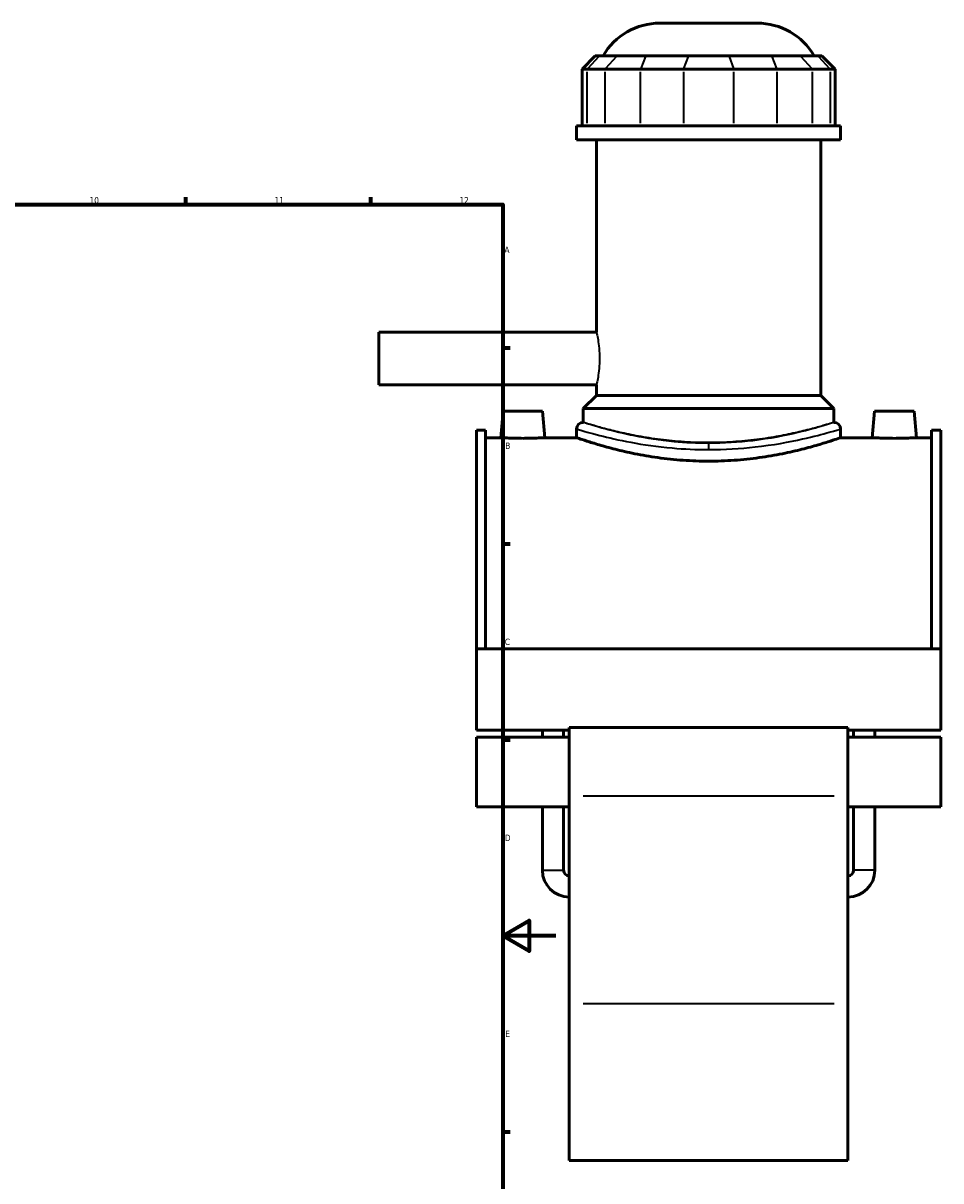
# Model space of a CAD drawing. Header units: millimetres. Extents: x -266 to 987, y -128 to 1202.
# Tile 6 of 7: x 639 to 987, y 204 to 643. Entities that reach past the tile are written whole.
import ezdxf

# ---------------------------------------------------------------- set-up
doc = ezdxf.new("R2010")
doc.units = ezdxf.units.MM
for name, color, linetype, lineweight in [('Border (ANSI)', 7, 'Continuous', 70), ('Visible (ANSI)', 7, 'Continuous', 50), ('Visible Narrow (ANSI)', 7, 'Continuous', 35)]:
    doc.layers.add(name, color=color, linetype=linetype, lineweight=lineweight)
doc.styles.add('Note Text (ANSI)', font='tahoma.ttf')

# ---------------------------------------------------------------- blocks, each defined once
blk = doc.blocks.new('Borders Default Border')
at = {"layer": 'Border (ANSI)'}
for p, q in [((700.83, 574), (700.83, 576.8)), ((770.92, 574), (770.92, 576.8)), ((821, 519.75), (823.8, 519.75)), ((821, 445.5), (823.8, 445.5)), ((821, 371.25), (823.8, 371.25)), ((821, 222.75), (823.8, 222.75))]:
    blk.add_line(p, q, dxfattribs=at)
at = {"layer": 'Border (ANSI)', "flags": 128}
for points in [[(20, 20), (20, 574), (821, 574), (821, 20), (20, 20)], [(841, 297), (821, 297), (831, 302.77), (831, 291.23), (821, 297)]]:
    blk.add_lwpolyline(points, dxfattribs=at)
at = {"layer": 'Border (ANSI)', "color": 5, "true_color": 0x0000ff, "char_height": 2.4, "attachment_point": 7, "style": 'Note Text (ANSI)'}
for s, insert in [('10', (664.35, 574.35)), ('11', (734.43, 574.4)), ('12', (804.52, 574.4)), ('A', (821.58, 555.68)), ('B', (821.87, 481.43)), ('C', (821.71, 407.13)), ('D', (821.72, 332.93)), ('E', (821.91, 258.68))]:
    blk.add_mtext(s, dxfattribs=dict(at, insert=insert))

msp = doc.modelspace()

# ---------------------------------------------------------------- linework, layer by layer
at = {"layer": 'Visible (ANSI)'}
for p, q in [((880.53, 642.68), (917.36, 642.68)), ((856.01, 630.29), (851.01, 625.29)), ((856.01, 630.29), (857.53, 630.29)), ((864.25, 630.29), (857.53, 630.29)), ((864.25, 630.29), (875.07, 630.29)), ((891.29, 630.29), (875.07, 630.29)), ((891.29, 630.29), (906.6, 630.29)), ((922.82, 630.29), (906.6, 630.29)), ((922.82, 630.29), (933.65, 630.29)), ((940.37, 630.29), (933.65, 630.29)), ((940.37, 630.29), (941.89, 630.29)), ((941.89, 630.29), (946.89, 625.29)), ((852.91, 625.29), (851.01, 625.29)), ((851.01, 625.29), (851.01, 603.74)), ((852.91, 625.29), (859.63, 625.29)), ((873.16, 625.29), (859.63, 625.29)), ((873.16, 625.29), (889.38, 625.29)), ((908.51, 625.29), (889.38, 625.29)), ((908.51, 625.29), (924.74, 625.29)), ((938.27, 625.29), (924.74, 625.29)), ((938.27, 625.29), (944.98, 625.29)), ((946.89, 625.29), (944.98, 625.29)), ((946.89, 625.29), (946.89, 603.74)), ((948.95, 603.74), (848.95, 603.74)), ((848.95, 598.43), (848.95, 603.74)), ((948.95, 598.43), (948.95, 603.74)), ((948.95, 598.43), (848.95, 598.43)), ((856.45, 525.68), (856.45, 598.43)), ((941.45, 501.68), (941.45, 598.43)), ((773.95, 525.68), (773.95, 505.68)), ((856.45, 525.68), (773.95, 525.68)), ((856.45, 505.68), (773.95, 505.68)), ((856.45, 501.68), (856.45, 505.68)), ((856.45, 501.68), (851.45, 496.68)), ((941.45, 501.68), (856.45, 501.68)), ((941.45, 501.68), (946.45, 496.68)), ((821.05, 495.68), (820.17, 485.68)), ((836.05, 495.68), (821.05, 495.68)), ((836.05, 495.68), (836.92, 485.68)), ((946.45, 496.68), (851.45, 496.68)), ((851.45, 491.48), (851.45, 496.68)), ((946.45, 491.48), (946.45, 496.68)), ((961.85, 495.68), (960.97, 485.68)), ((961.85, 495.68), (976.85, 495.68)), ((976.85, 495.68), (977.72, 485.68)), ((810.95, 488.58), (810.95, 405.65)), ((810.95, 488.58), (814.47, 488.58)), ((814.47, 405.65), (814.47, 488.58)), ((848.95, 488.98), (848.95, 485.68)), ((948.95, 488.98), (948.95, 485.68)), ((983.43, 405.65), (983.43, 488.58)), ((983.43, 488.58), (986.95, 488.58)), ((986.95, 488.58), (986.95, 405.65)), ((820.17, 485.68), (814.47, 485.68)), ((848.95, 485.68), (836.92, 485.68)), ((960.97, 485.68), (948.95, 485.68)), ((983.43, 485.68), (977.72, 485.68)), ((810.95, 405.65), (810.95, 374.89)), ((986.95, 405.65), (810.95, 405.65)), ((986.95, 374.89), (986.95, 405.65)), ((846.15, 374.89), (810.95, 374.89)), ((835.99, 372.21), (835.99, 374.89)), ((843.99, 372.21), (843.99, 374.89)), ((846.15, 375.96), (846.15, 349.91)), ((951.75, 375.96), (846.15, 375.96)), ((951.75, 349.91), (951.75, 375.96)), ((986.95, 374.89), (951.75, 374.89)), ((953.91, 372.21), (953.91, 374.89)), ((961.91, 372.21), (961.91, 374.89)), ((810.95, 372.21), (810.95, 345.86)), ((846.15, 372.21), (810.95, 372.21)), ((986.95, 372.21), (951.75, 372.21)), ((986.95, 345.86), (986.95, 372.21)), ((846.15, 271.28), (846.15, 349.91)), ((951.75, 349.91), (951.75, 271.28)), ((846.15, 345.86), (810.95, 345.86)), ((835.99, 321.84), (835.99, 345.86)), ((843.99, 321.84), (843.99, 345.86)), ((986.95, 345.86), (951.75, 345.86)), ((953.91, 321.84), (953.91, 345.86)), ((961.91, 321.84), (961.91, 345.86)), ((846.15, 271.28), (846.15, 211.93)), ((951.75, 211.93), (951.75, 271.28)), ((951.75, 211.93), (846.15, 211.93))]:
    msp.add_line(p, q, dxfattribs=at)
for centre, radius, start, end in [((880.53, 617.68), 25, 90, 149.7085), ((917.36, 617.68), 25, 30.2915, 90), ((851.45, 488.98), 2.5, 90, 180), ((946.45, 488.98), 2.5, 0, 90), ((846.15, 321.84), 10.16, 180, 270), ((846.15, 321.84), 2.16, 180, 270), ((951.75, 321.84), 10.16, 270, 0), ((951.75, 321.84), 2.16, 270, 0)]:
    msp.add_arc(centre, radius, start, end, dxfattribs=at)
for points, knots in [([(828.55, 485.43), (827.49, 485.43), (826.37, 485.45), (824.31, 485.49), (823.36, 485.53), (821.88, 485.59), (821.24, 485.62), (820.38, 485.66), (820.17, 485.68), (820.17, 485.68)], [2.527582, 2.527582, 2.527582, 2.527582, 2.843621, 2.843621, 3.15966, 3.15966, 3.475517, 3.475517, 3.791373, 3.791373, 3.791373, 3.791373]), ([(836.92, 485.68), (836.92, 485.68), (836.71, 485.66), (835.86, 485.62), (835.22, 485.59), (833.73, 485.53), (832.79, 485.49), (830.72, 485.45), (829.6, 485.43), (828.55, 485.43)], [6.318954, 6.318954, 6.318954, 6.318954, 6.63481, 6.63481, 6.950667, 6.950667, 7.266706, 7.266706, 7.582745, 7.582745, 7.582745, 7.582745]), ([(898.95, 476.78), (895.78, 476.78), (892.51, 476.9), (886.03, 477.36), (882.82, 477.7), (876.67, 478.56), (873.72, 479.08), (868.29, 480.17), (865.8, 480.75), (861.39, 481.86), (859.32, 482.43), (855.65, 483.49), (854.06, 483.99), (851.5, 484.81), (850.53, 485.14), (849.25, 485.57), (848.95, 485.68), (848.95, 485.68)], [0, 0, 0, 0, 0.95047, 0.95047, 1.900939, 1.900939, 2.851409, 2.851409, 3.801879, 3.801879, 4.751839, 4.751839, 5.7018, 5.7018, 6.651761, 6.651761, 7.601722, 7.601722, 7.601722, 7.601722]), ([(948.95, 485.68), (948.95, 485.68), (948.64, 485.57), (947.36, 485.14), (946.39, 484.81), (943.83, 483.99), (942.24, 483.49), (938.58, 482.43), (936.51, 481.86), (932.1, 480.75), (929.61, 480.17), (924.17, 479.08), (921.23, 478.56), (915.08, 477.7), (911.86, 477.36), (905.38, 476.9), (902.12, 476.78), (898.95, 476.78)], [22.805165, 22.805165, 22.805165, 22.805165, 23.755126, 23.755126, 24.705087, 24.705087, 25.655048, 25.655048, 26.605008, 26.605008, 27.555478, 27.555478, 28.505948, 28.505948, 29.456417, 29.456417, 30.406887, 30.406887, 30.406887, 30.406887]), ([(969.35, 485.43), (968.29, 485.43), (967.17, 485.45), (965.11, 485.49), (964.16, 485.53), (962.68, 485.59), (962.04, 485.62), (961.18, 485.66), (960.97, 485.68), (960.97, 485.68)], [0, 0, 0, 0, 0.316039, 0.316039, 0.632079, 0.632079, 0.947935, 0.947935, 1.263791, 1.263791, 1.263791, 1.263791]), ([(977.72, 485.68), (977.72, 485.68), (977.51, 485.66), (976.66, 485.62), (976.02, 485.59), (974.53, 485.53), (973.59, 485.49), (971.52, 485.45), (970.4, 485.43), (969.35, 485.43)], [3.791373, 3.791373, 3.791373, 3.791373, 4.107229, 4.107229, 4.423085, 4.423085, 4.739124, 4.739124, 5.055164, 5.055164, 5.055164, 5.055164])]:
    msp.add_open_spline(points, degree=3, knots=knots, dxfattribs=at)
at = {"layer": 'Visible Narrow (ANSI)'}
for p, q in [((857.3, 630.04), (853.14, 625.54)), ((864.02, 630.04), (859.86, 625.54)), ((874.98, 630.04), (873.26, 625.54)), ((891.2, 630.04), (889.48, 625.54)), ((906.7, 630.04), (908.42, 625.54)), ((922.92, 630.04), (924.64, 625.54)), ((933.88, 630.04), (938.03, 625.54)), ((940.6, 630.04), (944.75, 625.54)), ((852.91, 604.81), (852.91, 624.21)), ((859.63, 624.21), (859.63, 604.81)), ((873.16, 604.81), (873.16, 624.21)), ((889.38, 624.21), (889.38, 604.81)), ((908.51, 604.81), (908.51, 624.21)), ((924.74, 624.21), (924.74, 604.81)), ((938.27, 604.81), (938.27, 624.21)), ((944.98, 624.21), (944.98, 604.81)), ((898.95, 483.48), (898.95, 481.32)), ((946.47, 349.91), (851.43, 349.91)), ((836.04, 321.84), (843.94, 321.84)), ((961.86, 321.84), (953.96, 321.84)), ((946.47, 271.28), (851.43, 271.28))]:
    msp.add_line(p, q, dxfattribs=at)
for points, knots in [([(856.45, 525.68), (856.45, 525.68), (856.51, 525.42), (856.73, 524.4), (856.89, 523.63), (857.19, 521.86), (857.35, 520.74), (857.58, 518.28), (857.64, 516.94), (857.64, 515.68)], [4.538617, 4.538617, 4.538617, 4.538617, 4.916815, 4.916815, 5.295012, 5.295012, 5.673251, 5.673251, 6.05149, 6.05149, 6.05149, 6.05149]), ([(857.64, 515.68), (857.64, 514.42), (857.58, 513.08), (857.35, 510.61), (857.19, 509.49), (856.89, 507.72), (856.73, 506.95), (856.51, 505.93), (856.45, 505.68), (856.45, 505.68)], [0, 0, 0, 0, 0.378239, 0.378239, 0.756477, 0.756477, 1.134675, 1.134675, 1.512872, 1.512872, 1.512872, 1.512872]), ([(898.95, 483.53), (894.52, 483.53), (890.1, 483.75), (880.51, 484.66), (875.46, 485.45), (866.63, 487.2), (862.81, 488.15), (856.23, 489.95), (853.72, 490.75), (851.78, 491.37), (851.45, 491.47), (851.45, 491.48)], [15.192586, 15.192586, 15.192586, 15.192586, 16.535145, 16.535145, 18.230846, 18.230846, 19.891124, 19.891124, 21.805386, 21.805386, 22.788883, 22.788883, 22.788883, 22.788883]), ([(946.45, 491.48), (946.45, 491.48), (946.16, 491.39), (944.95, 491.01), (944.02, 490.73), (941.59, 490.01), (940.08, 489.59), (936.6, 488.66), (934.63, 488.17), (930.44, 487.21), (928.07, 486.71), (922.9, 485.77), (920.1, 485.33), (914.26, 484.59), (911.21, 484.29), (905.05, 483.9), (901.95, 483.8), (898.95, 483.8), (895.94, 483.8), (892.84, 483.9), (886.69, 484.29), (883.64, 484.59), (877.79, 485.33), (874.99, 485.77), (869.83, 486.71), (867.46, 487.21), (863.26, 488.17), (861.29, 488.66), (857.81, 489.59), (856.3, 490.01), (853.87, 490.73), (852.95, 491.01), (851.74, 491.39), (851.45, 491.48), (851.45, 491.48)], [21.631144, 21.631144, 21.631144, 21.631144, 22.532277, 22.532277, 23.43341, 23.43341, 24.334543, 24.334543, 25.235676, 25.235676, 26.137138, 26.137138, 27.038601, 27.038601, 27.940063, 27.940063, 28.841525, 28.841525, 28.841525, 29.742988, 29.742988, 30.64445, 30.64445, 31.545912, 31.545912, 32.447375, 32.447375, 33.348508, 33.348508, 34.249641, 34.249641, 35.150774, 35.150774, 36.051907, 36.051907, 36.051907, 36.051907]), ([(946.45, 491.48), (946.45, 491.48), (946.43, 491.47), (946.09, 491.36), (944.73, 490.91), (940.07, 489.51), (936.79, 488.57), (927.97, 486.47), (922.1, 485.31), (910.35, 483.9), (904.65, 483.53), (898.95, 483.53)], [37.981475, 37.981475, 37.981475, 37.981475, 38.223817, 38.223817, 39.985516, 39.985516, 41.744231, 41.744231, 43.847902, 43.847902, 45.577758, 45.577758, 45.577758, 45.577758]), ([(848.95, 488.98), (848.95, 488.97), (849.3, 488.87), (851.34, 488.26), (853.98, 487.48), (860.91, 485.71), (864.92, 484.77), (874.22, 483.05), (879.54, 482.27), (889.63, 481.38), (894.29, 481.16), (898.95, 481.16)], [-22.788883, -22.788883, -22.788883, -22.788883, -21.805386, -21.805386, -19.891124, -19.891124, -18.230846, -18.230846, -16.535145, -16.535145, -15.192586, -15.192586, -15.192586, -15.192586]), ([(898.95, 481.16), (904.95, 481.16), (910.95, 481.53), (923.32, 482.92), (929.5, 484.06), (938.78, 486.12), (942.23, 487.04), (947.13, 488.42), (948.58, 488.86), (948.93, 488.97), (948.95, 488.98), (948.95, 488.98)], [-45.577758, -45.577758, -45.577758, -45.577758, -43.847902, -43.847902, -41.744231, -41.744231, -39.985516, -39.985516, -38.223817, -38.223817, -37.981475, -37.981475, -37.981475, -37.981475])]:
    msp.add_open_spline(points, degree=3, knots=knots, dxfattribs=at)

# ---------------------------------------------------------------- block references
msp.add_blockref('Borders Default Border', (0, 0))

doc.saveas('drawing.dxf')
